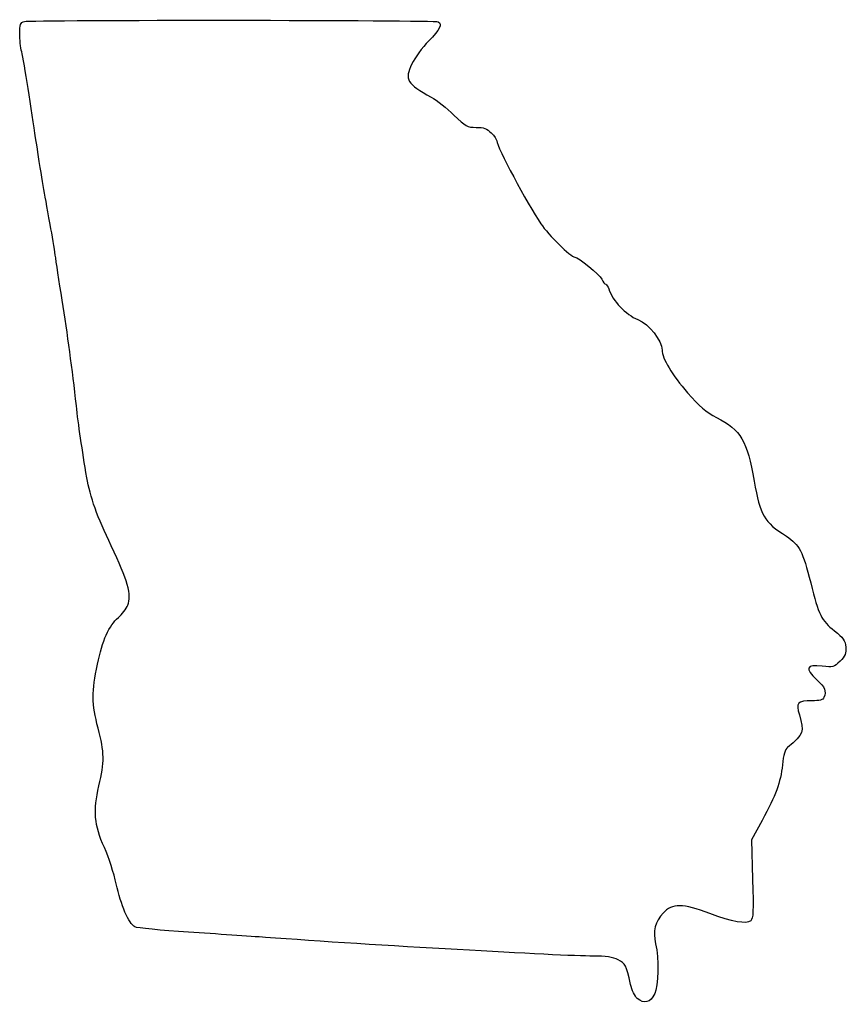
# Model space of a CAD drawing. Extents: x -424 to -104, y -19 to 362.
import ezdxf

# ---------------------------------------------------------------- set-up
doc = ezdxf.new("R2010")
doc.units = 0
doc.layers.add('Layer_1', color=7, linetype='CONTINUOUS')

msp = doc.modelspace()

# ---------------------------------------------------------------- linework, layer by layer
at = {"layer": 'Layer_1', "color": 1}
for points in [[(-136.322209, 51.994019), (-140.438722, 44.44968), (-139.994284, 29.296181)], [(-184.698705, -16.952438), (-184.698705, -16.952438), (-184.698705, -16.952438), (-184.698705, -16.952438)]]:
    msp.add_lwpolyline(points, dxfattribs=at)
for points in [[(-423.935991, 356.768523), (-423.935991, 360.313293), (-423.686337, 360.955775), (-422.112158, 361.462262)], [(-422.112158, 361.462262), (-419.984626, 362.146798), (-262.866545, 362.037919), (-261.755309, 361.35114)], [(-261.755309, 361.35114), (-260.162785, 360.366907), (-261.177035, 358.343546), (-265.500423, 353.879882)], [(-423.167782, 349.730493), (-423.590297, 351.342603), (-423.935991, 354.509718), (-423.935991, 356.768523)], [(-265.500423, 353.879882), (-267.971496, 351.328653), (-270.890873, 347.343909), (-271.987941, 345.024903)], [(-420.686428, 335.451141), (-421.628655, 341.692677), (-422.745267, 348.118386), (-423.167782, 349.730493)], [(-271.987941, 345.024903), (-274.911306, 338.845419), (-274.031648, 337.332965), (-264.479707, 332.115503)], [(-417.767488, 316.402301), (-418.430682, 320.637627), (-419.7442, 329.209607), (-420.686428, 335.451141)], [(-264.479707, 332.115503), (-262.347129, 330.950645), (-258.40388, 327.850555), (-255.716941, 325.226413)], [(-255.716941, 325.226413), (-251.19361, 320.808792), (-250.556099, 320.455243), (-247.113648, 320.455243)], [(-247.113648, 320.455243), (-244.177329, 320.455243), (-242.946417, 320.005977), (-241.258683, 318.31824)], [(-241.258683, 318.31824), (-240.083329, 317.142886), (-239.121679, 315.731651), (-239.121679, 315.182169)], [(-412.101397, 282.762854), (-414.906432, 298.025785), (-414.673457, 296.642594), (-417.767488, 316.402301)], [(-239.121679, 315.182169), (-239.121679, 313.071232), (-227.250983, 290.754323), (-222.069948, 283.124911)], [(-410.158748, 271.009315), (-410.489795, 273.461346), (-411.364007, 278.750439), (-412.101397, 282.762854)], [(-222.069948, 283.124911), (-219.097042, 278.747117), (-210.409576, 270.198724), (-208.933463, 270.198724)], [(-407.480516, 253.581649), (-408.6225, 260.714833), (-409.827702, 268.557283), (-410.158748, 271.009315)], [(-208.933463, 270.198724), (-207.489211, 270.198724), (-199.271337, 263.501726), (-198.418354, 261.629648)], [(-198.418354, 261.629648), (-197.925038, 260.546928), (-197.239783, 259.661069), (-196.895559, 259.661069)], [(-196.895559, 259.661069), (-196.551341, 259.661069), (-196.010736, 258.845136), (-195.694224, 257.847878)], [(-195.694224, 257.847878), (-194.228274, 253.229075), (-189.212245, 247.954508), (-184.406918, 245.978794)], [(-401.987145, 212.646905), (-403.538492, 226.736011), (-405.382166, 240.474394), (-407.480516, 253.581649)], [(-184.406918, 245.978794), (-180.143415, 244.225847), (-175.094231, 237.854268), (-175.077224, 234.20562)], [(-175.077224, 234.20562), (-175.062464, 231.037021), (-171.1228, 224.42576), (-165.18971, 217.613076)], [(-165.18971, 217.613076), (-160.686222, 212.441938), (-158.024028, 210.173823), (-154.009829, 208.088102)], [(-397.919109, 184.761247), (-399.708822, 195.315345), (-401.217469, 205.657065), (-401.987145, 212.646905)], [(-154.009829, 208.088102), (-144.448081, 203.119946), (-142.166501, 199.275095), (-139.398581, 183.4657)], [(-388.47141, 158.33744), (-393.789606, 169.364887), (-396.678376, 177.444353), (-397.919109, 184.761247)], [(-139.398581, 183.4657), (-137.040482, 169.997), (-135.725518, 167.741649), (-126.91423, 162.053243)], [(-126.91423, 162.053243), (-121.923756, 158.831485), (-120.52195, 156.149213), (-117.499514, 144.03877)], [(-382.083508, 135.407139), (-380.463072, 139.226562), (-382.115512, 145.158323), (-388.47141, 158.33744)], [(-117.499514, 144.03877), (-114.382265, 131.548436), (-113.325142, 129.409033), (-108.324153, 125.469643)], [(-385.709894, 130.585544), (-384.322828, 131.805636), (-382.690963, 133.975349), (-382.083508, 135.407139)], [(-393.83812, 112.511582), (-391.868914, 121.78443), (-389.351379, 127.382421), (-385.709894, 130.585544)], [(-108.324153, 125.469643), (-104.826827, 122.714719), (-104.118128, 121.704942), (-103.906272, 119.174908)], [(-103.906272, 119.174908), (-103.699866, 116.709908), (-104.104908, 115.710517), (-106.131817, 113.683605)], [(-393.554091, 87.773396), (-396.015408, 97.14463), (-396.07109, 101.996645), (-393.83812, 112.511582)], [(-113.061586, 111.761957), (-119.163053, 112.524285), (-119.852282, 110.845579), (-115.200887, 106.551435)], [(-106.131817, 113.683605), (-108.480558, 111.334867), (-108.841707, 111.234718), (-113.061586, 111.761957)], [(-115.200887, 106.551435), (-111.918843, 103.521469), (-111.3707, 102.191251), (-112.351227, 99.636034)], [(-112.351227, 99.636034), (-112.712483, 98.694614), (-113.961982, 98.35385), (-117.052643, 98.35385)], [(-117.052643, 98.35385), (-122.606218, 98.35385), (-123.300834, 97.570142), (-121.893093, 92.892557)], [(-121.893093, 92.892557), (-119.905619, 86.288695), (-120.144173, 85.628188), (-126.436168, 80.313472)], [(-393.22042, 65.386352), (-391.029585, 74.56616), (-391.086396, 78.377809), (-393.554091, 87.773396)], [(-126.436168, 80.313472), (-127.396271, 79.502492), (-128.053725, 77.297341), (-128.456351, 73.537652)], [(-128.456351, 73.537652), (-129.189012, 66.696224), (-130.986863, 61.772121), (-136.322209, 51.994019)], [(-391.125541, 41.51649), (-395.051195, 50.340662), (-395.524397, 55.732439), (-393.22042, 65.386352)], [(-386.534462, 27.427311), (-387.397216, 31.439726), (-389.463195, 37.779854), (-391.125541, 41.51649)], [(-379.327241, 10.79613), (-381.640108, 12.033957), (-384.78491, 19.290822), (-386.534462, 27.427311)], [(-139.994284, 29.296181), (-139.626707, 16.763064), (-139.749939, 13.976634), (-140.70696, 13.182376)], [(-156.553758, 15.972295), (-167.016817, 19.914756), (-171.082245, 19.949302), (-174.687687, 16.126419)], [(-174.687687, 16.126419), (-177.779031, 12.848648), (-178.684857, 9.086259), (-177.558601, 4.202064)], [(-140.70696, 13.182376), (-142.455872, 11.730907), (-147.789417, 12.669916), (-156.553758, 15.972295)], [(-358.516456, 8.730461), (-369.124315, 9.418067), (-378.489154, 10.347623), (-379.327241, 10.79613)], [(-328.691776, 6.707012), (-334.487492, 7.132321), (-347.908598, 8.042883), (-358.516456, 8.730461)], [(-201.834583, -0.535092), (-213.625865, -0.525779), (-287.952067, 3.717376), (-328.691776, 6.707012)], [(-177.558601, 4.202064), (-176.311137, -1.207769), (-176.504665, -12.387381), (-177.892222, -15.070637)], [(-192.116205, -1.957802), (-194.140805, -0.943298), (-196.902586, -0.538987), (-201.834583, -0.535092)], [(-187.292485, -11.480968), (-188.98977, -3.892408), (-189.23957, -3.399252), (-192.116205, -1.957802)], [(-184.698705, -16.952438), (-185.626708, -16.172235), (-186.793909, -13.710072), (-187.292485, -11.480968)], [(-177.892222, -15.070637), (-179.695354, -18.557493), (-182.023842, -19.201242), (-184.698705, -16.952438)]]:
    msp.add_open_spline(points, degree=3, dxfattribs=at)

doc.saveas('drawing.dxf')
